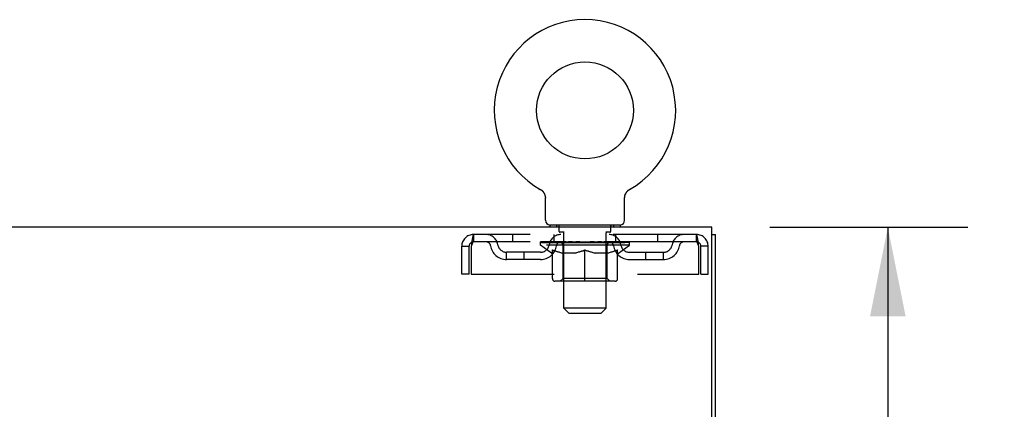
# Model space of a CAD drawing. Header units: inches. Extents: x 0 to 215, y 0 to 139.
# Tile 94 of 101: x 96.44 to 110.43, y 92.42 to 97.95. Entities that reach past the tile are written whole.
import ezdxf

# ---------------------------------------------------------------- set-up
doc = ezdxf.new("R2010")
doc.units = ezdxf.units.IN
doc.header["$LTSCALE"] = 11.804375
doc.header["$MEASUREMENT"] = 0
doc.linetypes.add('HIDDEN', pattern=[0.2, 0.1, -0.1])
doc.layers.get('0').update_dxf_attribs({"linetype": 'CONTINUOUS'})
doc.layers.add('DEFAULT_2', color=8, linetype='HIDDEN')
doc.layers.add('DIMENSIONS', color=7, linetype='CONTINUOUS')
doc.styles.get("Standard").update_dxf_attribs({"font": 'arial.ttf'})
doc.dimstyles.new('DIMSTYLE_1', dxfattribs={"dimtxt": 0.946875, "dimasz": 1.2625, "dimexe": 0.09, "dimexo": 0.07, "dimgap": 0.0375, "dimtad": 0, "dimtih": 1, "dimtoh": 1, "dimzin": 4, "dimdsep": 46, "dimtxsty": 'Standard', "dimblk": '_FILLED', "dimblk1": '_FILLED', "dimblk2": '_FILLED', "dimcen": 0.09, "dimadec": 3, "dimazin": 1, "dimtfac": 1, "dimtdec": 3, "dimtofl": 0, "dimtmove": 0, "dimatfit": 3, "dimldrblk": '_FILLED', "dimfxl": 0, "dimtolj": 1, "dimtzin": 4, "dimarcsym": 0})

# ---------------------------------------------------------------- blocks, each defined once
blk = doc.blocks.new('_FILLED')
at = {"color": 0, "linetype": 'ByBlock'}
blk.add_solid([(0, 0), (-1, 0.2), (-1, -0.2)], dxfattribs=at)
blk = doc.blocks.new('*D10')
at = {"layer": 'DIMENSIONS', "color": 2, "linetype": 'Continuous'}
for p, q in [((107.097, 95.001), (109.908, 95.001)), ((108.772, 95.001), (108.772, 86.76)), ((108.772, 76.626), (108.772, 84.866)), ((105.709, 76.626), (109.908, 76.626))]:
    blk.add_line(p, q, dxfattribs=at)
at = {"layer": 'DIMENSIONS', "color": 2, "linetype": 'Continuous', "xscale": 1.2625, "yscale": 1.2625, "zscale": 1.2625}
for p, rotation in [((108.772, 95.001), 90), ((108.772, 76.626), 270)]:
    blk.add_blockref('_FILLED', p, dxfattribs=dict(at, rotation=rotation))
at = {"layer": 'DIMENSIONS', "color": 2, "linetype": 'Continuous', "insert": (108.772, 86.287), "char_height": 0.9469, "width": 3.30878, "attachment_point": 2, "line_spacing_factor": 0.9}
blk.add_mtext('18.38', dxfattribs=at)

msp = doc.modelspace()

# ---------------------------------------------------------------- linework, layer by layer
at = {"color": 7, "linetype": 'Continuous'}
for p, q in [((103.836, 95.539), (103.836, 95.539)), ((103.836, 95.539), (103.841, 95.536)), ((103.837, 95.538), (103.839, 95.537)), ((103.841, 95.536), (103.845, 95.534)), ((103.845, 95.534), (103.849, 95.531)), ((103.849, 95.531), (103.853, 95.528)), ((103.853, 95.528), (103.857, 95.525)), ((103.857, 95.525), (103.861, 95.521)), ((103.861, 95.521), (103.865, 95.518)), ((103.864, 95.518), (103.868, 95.514)), ((103.868, 95.514), (103.872, 95.511)), ((103.872, 95.511), (103.875, 95.507)), ((103.878, 95.503), (103.881, 95.499)), ((105.062, 95.499), (105.065, 95.503)), ((105.065, 95.503), (105.068, 95.507)), ((105.068, 95.507), (105.071, 95.511)), ((105.071, 95.511), (105.075, 95.514)), ((105.075, 95.514), (105.078, 95.518)), ((105.078, 95.518), (105.082, 95.521)), ((105.082, 95.521), (105.086, 95.525)), ((105.086, 95.525), (105.09, 95.528)), ((105.09, 95.528), (105.094, 95.531)), ((105.094, 95.531), (105.098, 95.534)), ((105.098, 95.534), (105.102, 95.536)), ((105.098, 95.534), (105.099, 95.535)), ((105.102, 95.536), (105.107, 95.539)), ((105.104, 95.537), (105.106, 95.538)), ((105.107, 95.539), (105.107, 95.539)), ((103.881, 95.499), (103.884, 95.495)), ((103.884, 95.495), (103.887, 95.49)), ((103.887, 95.49), (103.89, 95.486)), ((103.89, 95.486), (103.892, 95.482)), ((103.892, 95.482), (103.894, 95.477)), ((103.894, 95.477), (103.896, 95.472)), ((103.896, 95.473), (103.898, 95.468)), ((103.898, 95.468), (103.9, 95.463)), ((103.9, 95.463), (103.902, 95.458)), ((103.902, 95.458), (103.903, 95.453)), ((103.903, 95.453), (103.905, 95.448)), ((103.905, 95.449), (103.906, 95.444)), ((103.906, 95.444), (103.907, 95.439)), ((103.907, 95.439), (103.908, 95.434)), ((103.908, 95.434), (103.908, 95.429)), ((103.909, 95.1), (103.909, 95.414)), ((105.034, 95.423), (105.035, 95.429)), ((105.034, 95.418), (105.034, 95.423)), ((105.034, 95.418), (105.034, 95.423)), ((105.034, 95.414), (105.034, 95.418)), ((105.034, 95.1), (105.034, 95.414)), ((105.035, 95.434), (105.036, 95.439)), ((105.035, 95.429), (105.035, 95.434)), ((105.036, 95.439), (105.037, 95.444)), ((105.037, 95.444), (105.038, 95.449)), ((105.038, 95.448), (105.039, 95.453)), ((105.039, 95.453), (105.041, 95.458)), ((105.041, 95.458), (105.043, 95.463)), ((105.043, 95.463), (105.044, 95.468)), ((105.044, 95.468), (105.046, 95.473)), ((105.046, 95.472), (105.049, 95.477)), ((105.048, 95.477), (105.051, 95.482)), ((105.051, 95.482), (105.053, 95.486)), ((105.053, 95.486), (105.056, 95.49)), ((105.056, 95.49), (105.059, 95.495)), ((105.059, 95.495), (105.062, 95.499)), ((103.971, 95.031), (103.971, 95.001)), ((104.971, 95.031), (103.971, 95.031)), ((104.971, 95.031), (104.971, 95.001)), ((106.273, 94.897), (106.325, 94.897))]:
    msp.add_line(p, q, dxfattribs=at)
at = {"color": 3, "linetype": 'Continuous'}
for p, q in [((106.273, 95.001), (66.127, 95.001)), ((106.273, 91.665), (106.273, 95.001)), ((106.325, 9.105), (106.325, 94.897))]:
    msp.add_line(p, q, dxfattribs=at)
at = {"color": 7, "linetype": 'Continuous'}
for points in [[(103.875, 95.507), (103.878, 95.503), (103.881, 95.499)], [(103.908, 95.429), (103.909, 95.423), (103.909, 95.418), (103.909, 95.414)]]:
    msp.add_lwpolyline(points, dxfattribs=at)
msp.add_circle((104.471, 96.659), 0.688, dxfattribs=at)
for centre, radius, start, end in [((104.471, 96.659), 1.288, 299.5053, 240.4947), ((103.978, 95.1), 0.069, 180, 265), ((104.965, 95.1), 0.069, 275, 360)]:
    msp.add_arc(centre, radius, start, end, dxfattribs=at)
at = {"layer": 'DEFAULT_2', "color": 8, "linetype": 'HIDDEN'}
for p, q in [((103.843, 95.535), (103.845, 95.534)), ((104.068, 95.031), (104.068, 95.001)), ((104.106, 94.941), (104.106, 95.021)), ((104.836, 94.941), (104.836, 95.021)), ((104.874, 95.031), (104.874, 95.001)), ((102.888, 94.897), (102.888, 94.793)), ((106.054, 94.897), (102.888, 94.897)), ((103.44, 94.897), (103.44, 94.793)), ((104.034, 94.793), (104.034, 94.897)), ((104.176, 94.931), (104.116, 94.931)), ((104.171, 93.85), (104.171, 94.921)), ((104.826, 94.931), (104.766, 94.931)), ((104.771, 93.85), (104.771, 94.921)), ((104.909, 94.793), (104.909, 94.897)), ((105.503, 94.897), (105.503, 94.793)), ((106.054, 94.793), (106.054, 94.897)), ((102.721, 94.334), (102.721, 94.73)), ((102.721, 94.73), (102.825, 94.73)), ((102.825, 94.334), (102.825, 94.73)), ((102.855, 94.73), (102.855, 94.334)), ((106.054, 94.793), (102.888, 94.793)), ((103.838, 94.746), (103.838, 94.793)), ((105.105, 94.746), (103.838, 94.746)), ((103.997, 94.635), (103.838, 94.746)), ((103.848, 94.786), (103.848, 94.793)), ((103.856, 94.783), (103.856, 94.786)), ((103.856, 94.783), (105.086, 94.783)), ((103.865, 94.783), (103.865, 94.786)), ((103.866, 94.783), (103.866, 94.786)), ((103.876, 94.786), (103.876, 94.793)), ((103.893, 94.783), (103.893, 94.786)), ((103.894, 94.783), (103.894, 94.786)), ((103.923, 94.786), (103.923, 94.793)), ((103.937, 94.783), (103.937, 94.786)), ((103.94, 94.783), (103.94, 94.786)), ((104.144, 94.786), (103.943, 94.786)), ((103.986, 94.786), (103.986, 94.793)), ((103.988, 94.783), (103.988, 94.786)), ((103.988, 94.783), (103.988, 94.786)), ((103.991, 94.783), (103.991, 94.786)), ((103.999, 94.783), (103.999, 94.786)), ((103.999, 94.783), (103.999, 94.786)), ((104.002, 94.783), (104.002, 94.786)), ((104.005, 94.783), (104.005, 94.787)), ((104.008, 94.272), (104.008, 94.678)), ((104.01, 94.783), (104.01, 94.786)), ((104.024, 94.783), (104.024, 94.786)), ((104.042, 94.783), (104.042, 94.786)), ((104.043, 94.783), (104.043, 94.789)), ((104.063, 94.783), (104.063, 94.786)), ((104.063, 94.783), (104.063, 94.786)), ((104.064, 94.786), (104.064, 94.793)), ((104.074, 94.783), (104.074, 94.786)), ((104.078, 94.783), (104.078, 94.786)), ((104.087, 94.783), (104.087, 94.786)), ((104.099, 94.783), (104.099, 94.79)), ((104.114, 94.783), (104.114, 94.786)), ((104.117, 94.783), (104.117, 94.786)), ((104.145, 94.783), (104.145, 94.786)), ((104.211, 94.786), (104.15, 94.786)), ((104.155, 94.786), (104.155, 94.793)), ((104.159, 94.274), (104.159, 94.743)), ((104.162, 94.783), (104.162, 94.786)), ((104.166, 94.783), (104.166, 94.786)), ((104.172, 94.783), (104.172, 94.791)), ((104.176, 94.783), (104.176, 94.786)), ((104.187, 94.783), (104.187, 94.786)), ((104.212, 94.783), (104.212, 94.786)), ((104.286, 94.786), (104.227, 94.786)), ((104.248, 94.783), (104.248, 94.786)), ((104.255, 94.786), (104.255, 94.793)), ((104.259, 94.783), (104.259, 94.786)), ((104.261, 94.783), (104.261, 94.792)), ((104.264, 94.783), (104.264, 94.786)), ((104.271, 94.783), (104.271, 94.786)), ((104.286, 94.783), (104.286, 94.786)), ((104.367, 94.786), (104.312, 94.786)), ((104.326, 94.783), (104.326, 94.786)), ((104.357, 94.786), (104.471, 94.793)), ((104.361, 94.786), (104.361, 94.793)), ((104.362, 94.793), (104.361, 94.793)), ((104.362, 94.786), (104.362, 94.793)), ((104.362, 94.783), (104.362, 94.786)), ((104.366, 94.783), (104.366, 94.786)), ((104.367, 94.783), (104.367, 94.786)), ((104.367, 94.783), (104.367, 94.786)), ((104.451, 94.786), (104.402, 94.786)), ((104.408, 94.783), (104.408, 94.786)), ((104.451, 94.783), (104.451, 94.786)), ((104.469, 94.786), (104.469, 94.786)), ((104.469, 94.783), (104.469, 94.786)), ((104.469, 94.783), (104.469, 94.786)), ((104.471, 94.786), (104.471, 94.793)), ((104.471, 94.235), (104.471, 94.678)), ((104.474, 94.783), (104.474, 94.786)), ((104.474, 94.783), (104.474, 94.786)), ((104.474, 94.786), (104.474, 94.786)), ((104.476, 94.786), (104.54, 94.786)), ((104.492, 94.783), (104.492, 94.786)), ((104.508, 94.786), (104.508, 94.791)), ((104.508, 94.791), (104.586, 94.786)), ((104.53, 94.786), (104.53, 94.789)), ((104.535, 94.783), (104.535, 94.786)), ((104.576, 94.783), (104.576, 94.786)), ((104.576, 94.783), (104.576, 94.786)), ((104.576, 94.786), (104.63, 94.786)), ((104.577, 94.783), (104.577, 94.786)), ((104.581, 94.786), (104.581, 94.793)), ((104.581, 94.786), (104.581, 94.793)), ((104.581, 94.793), (104.581, 94.793)), ((104.581, 94.783), (104.581, 94.786)), ((104.617, 94.783), (104.617, 94.786)), ((104.656, 94.783), (104.656, 94.786)), ((104.656, 94.786), (104.716, 94.786)), ((104.672, 94.783), (104.672, 94.786)), ((104.679, 94.783), (104.679, 94.786)), ((104.682, 94.783), (104.682, 94.792)), ((104.684, 94.783), (104.684, 94.786)), ((104.688, 94.786), (104.688, 94.793)), ((104.695, 94.783), (104.695, 94.786)), ((104.731, 94.783), (104.731, 94.786)), ((104.731, 94.786), (104.793, 94.786)), ((104.755, 94.783), (104.755, 94.786)), ((104.766, 94.783), (104.766, 94.786)), ((104.771, 94.783), (104.771, 94.791)), ((104.777, 94.783), (104.777, 94.786)), ((104.781, 94.783), (104.781, 94.786)), ((104.784, 94.274), (104.784, 94.743)), ((104.788, 94.786), (104.788, 94.793)), ((104.798, 94.783), (104.798, 94.786)), ((104.798, 94.786), (105, 94.786)), ((104.826, 94.783), (104.826, 94.786)), ((104.829, 94.783), (104.829, 94.786)), ((104.844, 94.783), (104.844, 94.79)), ((104.855, 94.783), (104.855, 94.786)), ((104.865, 94.783), (104.865, 94.786)), ((104.869, 94.783), (104.869, 94.786)), ((104.878, 94.786), (104.878, 94.793)), ((104.88, 94.783), (104.88, 94.786)), ((104.88, 94.783), (104.88, 94.786)), ((104.9, 94.783), (104.9, 94.789)), ((104.901, 94.783), (104.901, 94.786)), ((104.919, 94.783), (104.919, 94.786)), ((104.933, 94.783), (104.933, 94.786)), ((104.935, 94.272), (104.935, 94.678)), ((104.937, 94.783), (104.937, 94.787)), ((104.941, 94.783), (104.941, 94.786)), ((104.944, 94.783), (104.944, 94.786)), ((104.944, 94.783), (104.944, 94.786)), ((104.945, 94.635), (105.105, 94.746)), ((104.951, 94.783), (104.951, 94.786)), ((104.954, 94.783), (104.954, 94.786)), ((104.955, 94.783), (104.955, 94.786)), ((104.957, 94.786), (104.957, 94.793)), ((105.003, 94.783), (105.003, 94.786)), ((105.005, 94.783), (105.005, 94.786)), ((105.02, 94.786), (105.02, 94.793)), ((105.048, 94.783), (105.048, 94.786)), ((105.05, 94.783), (105.05, 94.786)), ((105.066, 94.786), (105.066, 94.793)), ((105.077, 94.783), (105.077, 94.786)), ((105.078, 94.783), (105.078, 94.786)), ((105.086, 94.783), (105.086, 94.786)), ((105.095, 94.786), (105.095, 94.793)), ((105.105, 94.746), (105.105, 94.793)), ((106.087, 94.334), (106.087, 94.73)), ((106.117, 94.334), (106.117, 94.73)), ((106.221, 94.73), (106.117, 94.73)), ((106.221, 94.334), (106.221, 94.73)), ((103.357, 94.542), (103.357, 94.646)), ((103.84, 94.646), (103.357, 94.646)), ((103.84, 94.542), (103.357, 94.542)), ((103.607, 94.542), (103.607, 94.646)), ((103.997, 94.635), (104.008, 94.635)), ((104.33, 94.635), (104.15, 94.635)), ((104.793, 94.635), (104.613, 94.635)), ((104.935, 94.635), (104.945, 94.635)), ((105.103, 94.646), (105.586, 94.646)), ((105.103, 94.542), (105.586, 94.542)), ((105.336, 94.542), (105.336, 94.646)), ((105.586, 94.542), (105.586, 94.646)), ((102.825, 94.334), (102.721, 94.334)), ((102.855, 94.334), (106.087, 94.334)), ((104.159, 94.274), (104.119, 94.235)), ((104.784, 94.274), (104.159, 94.274)), ((104.784, 94.274), (104.824, 94.235)), ((106.117, 94.334), (106.221, 94.334)), ((104.898, 94.235), (104.045, 94.235)), ((104.771, 93.85), (104.171, 93.85)), ((104.24, 93.781), (104.171, 93.85)), ((104.702, 93.781), (104.771, 93.85)), ((104.24, 93.781), (104.702, 93.781))]:
    msp.add_line(p, q, dxfattribs=at)
for points in [[(102.888, 94.897), (102.886, 94.896), (102.884, 94.893), (102.881, 94.887), (102.879, 94.88), (102.877, 94.871), (102.874, 94.86), (102.872, 94.848), (102.87, 94.834), (102.867, 94.819), (102.865, 94.802), (102.862, 94.785), (102.86, 94.767), (102.858, 94.749), (102.855, 94.73)], [(106.087, 94.73), (106.085, 94.749), (106.083, 94.767), (106.08, 94.785), (106.078, 94.802), (106.076, 94.819), (106.073, 94.834), (106.071, 94.848), (106.069, 94.86), (106.066, 94.871), (106.064, 94.88), (106.061, 94.887), (106.059, 94.893), (106.057, 94.896), (106.054, 94.897)], [(102.888, 94.793), (102.886, 94.792), (102.884, 94.791), (102.881, 94.789), (102.879, 94.787), (102.877, 94.783), (102.874, 94.779), (102.872, 94.774), (102.87, 94.769), (102.867, 94.763), (102.865, 94.757), (102.862, 94.751), (102.86, 94.744), (102.858, 94.737), (102.855, 94.73)], [(104.008, 94.678), (104.034, 94.668), (104.059, 94.659), (104.084, 94.651), (104.109, 94.645), (104.133, 94.639), (104.158, 94.635)], [(104.15, 94.635), (104.127, 94.639), (104.103, 94.645), (104.08, 94.651), (104.056, 94.659), (104.032, 94.668), (104.008, 94.677)], [(104.32, 94.635), (104.345, 94.639), (104.37, 94.645), (104.395, 94.652), (104.42, 94.659), (104.446, 94.668), (104.471, 94.678)], [(104.471, 94.677), (104.447, 94.667), (104.423, 94.659), (104.4, 94.651), (104.376, 94.645), (104.353, 94.639), (104.33, 94.635)], [(104.471, 94.678), (104.497, 94.668), (104.523, 94.659), (104.548, 94.651), (104.573, 94.645), (104.598, 94.639), (104.622, 94.635)], [(104.613, 94.635), (104.589, 94.639), (104.566, 94.645), (104.543, 94.651), (104.519, 94.659), (104.495, 94.667), (104.471, 94.677)], [(104.785, 94.635), (104.81, 94.639), (104.834, 94.645), (104.859, 94.651), (104.884, 94.659), (104.909, 94.668), (104.935, 94.678)], [(104.935, 94.677), (104.91, 94.667), (104.886, 94.659), (104.863, 94.651), (104.839, 94.645), (104.816, 94.639), (104.793, 94.635)], [(106.087, 94.73), (106.085, 94.737), (106.083, 94.744), (106.08, 94.751), (106.078, 94.757), (106.076, 94.763), (106.073, 94.769), (106.071, 94.774), (106.069, 94.779), (106.066, 94.783), (106.064, 94.787), (106.061, 94.789), (106.059, 94.791), (106.057, 94.792), (106.054, 94.793)]]:
    msp.add_lwpolyline(points, dxfattribs=at)
for centre, radius, start, end in [((103.978, 95.1), 0.069, 265, 270), ((104.096, 95.021), 0.01, 0, 90), ((104.116, 94.941), 0.01, 180, 270), ((104.826, 94.941), 0.01, 270, 360), ((104.846, 95.021), 0.01, 90, 180), ((104.965, 95.1), 0.069, 270, 275), ((102.888, 94.73), 0.167, 90, 180), ((103.068, 94.73), 0.167, 8.0716, 90), ((104.129, 94.73), 0.167, 90, 171.9284), ((104.161, 94.921), 0.01, 0, 90), ((104.781, 94.921), 0.01, 90, 180), ((104.814, 94.73), 0.167, 8.0716, 90), ((105.875, 94.73), 0.167, 90, 171.9284), ((106.054, 94.73), 0.167, 0, 90), ((102.888, 94.73), 0.063, 90, 180), ((103.068, 94.73), 0.0625, 7.9863, 90), ((103.357, 94.771), 0.229, 187.9863, 270), ((103.357, 94.771), 0.125, 188.0716, 270), ((103.84, 94.771), 0.125, 270, 351.9284), ((103.84, 94.771), 0.229, 270, 352.0137), ((104.128, 94.73), 0.0625, 90, 172.0137), ((104.119, 94.743), 0.0398, 0, 90), ((104.824, 94.743), 0.0398, 90, 180), ((104.814, 94.73), 0.0625, 7.9863, 90), ((105.103, 94.771), 0.229, 187.9863, 270), ((105.103, 94.771), 0.125, 188.0716, 270), ((105.586, 94.771), 0.125, 270, 351.9284), ((105.586, 94.771), 0.229, 270, 352.0137), ((105.875, 94.73), 0.0625, 90, 172.0137), ((106.054, 94.73), 0.063, 0, 90), ((104.045, 94.272), 0.0371, 180, 270), ((104.898, 94.272), 0.0371, 270, 360)]:
    msp.add_arc(centre, radius, start, end, dxfattribs=at)
for centre, major_axis, ratio, start_param, end_param in [((104.471, 94.793), (0.633, 0.007), 0.05963, 2.96643, 3.140963), ((103.818, 94.781), (0.198, 0), 0.060556, 0.430652, 1.470503), ((104.471, 94.793), (0.633, 0), 0.060556, -3.141593, -2.96706), ((103.818, 94.774), (0.198, 0.002), 0.05963, 1.376596, 1.469874), ((104.471, 94.793), (0.633, 0.013), 0.05688, 2.791345, 2.965878), ((103.794, 94.781), (0.198, 0.002), 0.05963, 0.25549, 1.295341), ((103.862, 94.781), (0.198, -0.002), 0.05963, 0.605815, 1.645666), ((104.471, 94.793), (0.633, -0.007), 0.05963, -2.96643, -2.791898), ((103.862, 94.774), (0.198, 0), 0.060556, 1.551758, 1.645036), ((103.794, 94.774), (0.198, 0.004), 0.05688, 1.20151, 1.294789), ((103.864, 94.777), (0.164, 0.002), 0.05963, 1.065228, 1.614276), ((103.844, 94.777), (0.164, 0.003), 0.05688, 0.890143, 1.43919), ((103.902, 94.777), (0.164, 0), 0.060556, 1.240391, 1.789438), ((104.471, 94.793), (0.633, 0.019), 0.052395, 2.616403, 2.790936), ((103.79, 94.781), (0.198, 0.004), 0.05688, 0.080405, 1.120256), ((103.925, 94.781), (0.198, -0.004), 0.05688, 0.7809, 1.820751), ((104.471, 94.793), (0.633, -0.013), 0.05688, -2.791345, -2.616812), ((103.925, 94.774), (0.198, -0.002), 0.05963, 1.72692, 1.820198), ((103.79, 94.774), (0.198, 0.006), 0.052395, 1.026568, 1.119847), ((103.843, 94.777), (0.164, 0.005), 0.052395, 0.715201, 1.264248), ((103.957, 94.777), (0.164, -0.002), 0.05963, 1.415553, 1.9646), ((104.471, 94.793), (0.633, 0.025), 0.046319, 2.441654, 2.616187), ((104.004, 94.781), (0.198, -0.006), 0.052395, 0.955842, 1.995693), ((103.807, 94.781), (0.198, 0.006), 0.052395, -0.094537, 0.945314), ((104.471, 94.793), (0.633, -0.019), 0.052395, -2.616403, -2.44187), ((104.004, 94.774), (0.198, -0.004), 0.05688, 1.902006, 1.995284), ((103.807, 94.774), (0.198, 0.008), 0.046319, 0.851819, 0.945098), ((103.862, 94.777), (0.164, 0.006), 0.046319, 0.540452, 1.089499), ((104.029, 94.777), (0.164, -0.003), 0.05688, 1.590638, 2.139686), ((104.471, 94.793), (0.633, 0.029), 0.038841, 2.267123, 2.441656), ((104.098, 94.781), (0.198, -0.008), 0.046319, 1.130591, 2.170442), ((103.844, 94.781), (0.198, 0.008), 0.046319, -0.269286, 0.770565), ((104.471, 94.793), (0.633, -0.025), 0.046319, -2.441654, -2.267121), ((104.098, 94.774), (0.198, -0.006), 0.052395, 2.076947, 2.170226), ((103.844, 94.774), (0.198, 0.009), 0.038841, 0.677289, 0.770567), ((103.899, 94.777), (0.164, 0.008), 0.038841, 0.365921, 0.914969), ((104.113, 94.777), (0.164, -0.005), 0.052395, 1.76558, 2.314627), ((104.471, 94.793), (0.633, 0.033), 0.030195, 2.09281, 2.267343), ((104.203, 94.781), (0.198, -0.009), 0.038841, 1.305122, 2.344973), ((103.901, 94.781), (0.198, 0.009), 0.038841, -0.443817, 0.596034), ((104.471, 94.793), (0.633, -0.029), 0.038841, -2.267123, -2.092591), ((104.203, 94.774), (0.198, -0.008), 0.046319, 2.251696, 2.344975), ((103.901, 94.774), (0.198, 0.01), 0.030195, 0.502975, 0.596254), ((103.953, 94.777), (0.164, 0.009), 0.030195, 0.191608, 0.740655), ((104.209, 94.777), (0.164, -0.006), 0.046319, 1.940329, 2.489376), ((103.974, 94.781), (0.198, 0.01), 0.030195, -0.61813, 0.421721), ((104.471, 94.793), (0.633, 0.036), 0.020645, 1.918687, 2.09322), ((104.316, 94.781), (0.198, -0.01), 0.030195, 1.479435, 2.519286), ((104.471, 94.793), (0.633, -0.033), 0.030195, -2.09281, -1.918277), ((104.316, 94.774), (0.198, -0.009), 0.038841, 2.426227, 2.519505), ((103.974, 94.774), (0.198, 0.011), 0.020645, 0.328852, 0.422131), ((104.023, 94.777), (0.164, 0.009), 0.020645, 0.017485, 0.566532), ((104.312, 94.777), (0.164, -0.008), 0.038841, 2.11486, 2.663907), ((104.063, 94.781), (0.198, 0.011), 0.020645, -0.792253, 0.247598), ((104.471, 94.793), (0.633, 0.038), 0.010478, 1.744704, 1.919237), ((104.433, 94.781), (0.198, -0.011), 0.020645, 1.653558, 2.693409), ((104.471, 94.793), (0.633, -0.036), 0.020645, -1.918687, -1.744154), ((104.433, 94.774), (0.198, -0.01), 0.030195, 2.60054, 2.693819), ((104.063, 94.774), (0.198, 0.012), 0.010478, 0.154869, 0.248148), ((104.107, 94.777), (0.164, 0.01), 0.010478, 6.126688, 6.675735), ((104.42, 94.777), (0.164, -0.009), 0.030195, 2.289173, 2.83822), ((104.164, 94.781), (0.198, 0.012), 0.010478, -0.966236, -0.000846), ((104.552, 94.781), (0.198, -0.012), 0.010478, 1.827541, 2.867392), ((104.471, 94.793), (0.633, -0.038), 0.010478, -1.744704, -1.563007), ((104.552, 94.774), (0.198, -0.011), 0.020645, 2.774664, 2.867942), ((104.53, 94.777), (0.164, -0.009), 0.020645, 2.463296, 3.012344), ((104.391, 94.781), (0.198, 0.012), 0.010478, 0.274201, 1.314052), ((104.305, 94.777), (0.164, 0.01), 0.010478, -0.000483, 0.504314), ((104.274, 94.774), (0.198, 0.012), 0.010478, 0.099668, 0.192946), ((104.471, 94.793), (0.633, 0.038), 0.010478, -1.571421, -1.396888), ((104.638, 94.777), (0.164, -0.01), 0.010478, 2.637279, 3.14189), ((104.669, 94.774), (0.198, -0.012), 0.010478, 2.74231, 2.948646), ((104.51, 94.781), (0.198, 0.011), 0.020645, 0.448184, 1.488034), ((104.413, 94.777), (0.164, 0.009), 0.020645, 0.129249, 0.678296), ((104.391, 94.774), (0.198, 0.011), 0.020645, 0.273651, 0.366929), ((104.471, 94.793), (0.633, 0.036), 0.020645, -1.397439, -1.222906), ((104.779, 94.781), (0.198, -0.012), 0.010478, -3.140747, -2.175357), ((104.471, 94.793), (0.633, -0.038), 0.010478, 1.222355, 1.396888), ((104.627, 94.781), (0.198, 0.01), 0.030195, 0.622307, 1.662158), ((104.523, 94.777), (0.164, 0.009), 0.030195, 0.303372, 0.852419), ((104.836, 94.777), (0.164, -0.01), 0.010478, 2.749043, 3.29809), ((104.88, 94.781), (0.198, -0.011), 0.020645, 2.893995, 3.933846), ((104.51, 94.774), (0.198, 0.01), 0.030195, 0.447774, 0.541052), ((104.88, 94.774), (0.198, -0.012), 0.010478, 2.893445, 2.986723), ((104.471, 94.793), (0.633, 0.033), 0.030195, -1.223315, -1.048783), ((104.471, 94.793), (0.633, -0.036), 0.020645, 1.048373, 1.222906), ((104.74, 94.781), (0.198, 0.009), 0.038841, 0.79662, 1.836471), ((104.631, 94.777), (0.164, 0.008), 0.038841, 0.477686, 1.026733), ((104.92, 94.777), (0.164, -0.009), 0.020645, 2.57506, 3.124108), ((104.969, 94.781), (0.198, -0.01), 0.030195, 2.719872, 3.759723), ((104.845, 94.781), (0.198, 0.008), 0.046319, 0.971151, 2.011002), ((104.627, 94.774), (0.198, 0.009), 0.038841, 0.622087, 0.715366), ((104.969, 94.774), (0.198, -0.011), 0.020645, 2.719462, 2.812741), ((104.471, 94.793), (0.633, 0.029), 0.038841, -1.049002, -0.874469), ((104.471, 94.793), (0.633, -0.033), 0.030195, 0.87425, 1.048783), ((104.734, 94.777), (0.164, 0.006), 0.046319, 0.652216, 1.201263), ((104.938, 94.781), (0.198, 0.006), 0.052395, 1.1459, 2.185751), ((104.99, 94.777), (0.164, -0.009), 0.030195, 2.400937, 2.949985), ((105.042, 94.781), (0.198, -0.009), 0.038841, 2.545558, 3.585409), ((104.83, 94.777), (0.164, 0.005), 0.052395, 0.826965, 1.376012), ((104.74, 94.774), (0.198, 0.008), 0.046319, 0.796618, 0.889896), ((105.042, 94.774), (0.198, -0.01), 0.030195, 2.545339, 2.638617), ((105.018, 94.781), (0.198, 0.004), 0.05688, 1.320842, 2.360692), ((104.471, 94.793), (0.633, 0.025), 0.046319, -0.874471, -0.699939), ((104.471, 94.793), (0.633, -0.029), 0.038841, 0.699936, 0.874469), ((105.098, 94.781), (0.198, -0.008), 0.046319, 2.371028, 3.410879), ((105.044, 94.777), (0.164, -0.008), 0.038841, 2.226624, 2.775671), ((105.08, 94.781), (0.198, 0.002), 0.05963, 1.495927, 2.535778), ((104.914, 94.777), (0.164, 0.003), 0.05688, 1.001907, 1.550954), ((105.136, 94.781), (0.198, -0.006), 0.052395, 2.196279, 3.23613), ((105.081, 94.777), (0.164, -0.006), 0.046319, 2.052093, 2.601141), ((104.845, 94.774), (0.198, 0.006), 0.052395, 0.971367, 1.064645), ((105.125, 94.781), (0.198, 0), 0.060556, 1.671089, 2.71094), ((105.098, 94.774), (0.198, -0.009), 0.038841, 2.371026, 2.464304), ((105.153, 94.781), (0.198, -0.004), 0.05688, 2.021337, 3.061188), ((104.471, 94.793), (0.633, 0.019), 0.052395, -0.699723, -0.52519), ((104.471, 94.793), (0.633, -0.025), 0.046319, 0.525406, 0.699939), ((105.149, 94.781), (0.198, -0.002), 0.05963, 1.846251, 2.886102), ((104.985, 94.777), (0.164, 0.002), 0.05963, 1.176993, 1.72604), ((105.1, 94.777), (0.164, -0.005), 0.052395, 1.877344, 2.426392), ((105.041, 94.777), (0.164, 0), 0.060556, 1.352155, 1.901202), ((105.099, 94.777), (0.164, -0.003), 0.05688, 1.702402, 2.25145), ((105.079, 94.777), (0.164, -0.002), 0.05963, 1.527317, 2.076364), ((104.938, 94.774), (0.198, 0.004), 0.05688, 1.146309, 1.239587), ((105.136, 94.774), (0.198, -0.008), 0.046319, 2.196495, 2.289773), ((104.471, 94.793), (0.633, 0.013), 0.05688, -0.524781, -0.350248), ((104.471, 94.793), (0.633, -0.019), 0.052395, 0.350657, 0.52519), ((105.018, 94.774), (0.198, 0.002), 0.05963, 1.321394, 1.414673), ((105.153, 94.774), (0.198, -0.006), 0.052395, 2.021746, 2.115024), ((104.471, 94.793), (0.633, 0.007), 0.05963, -0.349695, -0.175162), ((104.471, 94.793), (0.633, -0.013), 0.05688, 0.175715, 0.350248), ((105.08, 94.774), (0.198, 0), 0.060556, 1.496556, 1.589835), ((105.149, 94.774), (0.198, -0.004), 0.05688, 1.846804, 1.940083), ((105.125, 94.774), (0.198, -0.002), 0.05963, 1.671719, 1.764997), ((104.471, 94.793), (0.633, 0), 0.060556, -0.174533, 0), ((104.471, 94.793), (0.633, -0.007), 0.05963, 0.000629, 0.175162)]:
    msp.add_ellipse(centre, major_axis=major_axis, ratio=ratio, start_param=start_param, end_param=end_param, dxfattribs=at)

# ---------------------------------------------------------------- dimensions: what is measured, and where the dimension line sits
at = {"layer": 'DIMENSIONS', "color": 2, "linetype": 'Continuous'}
dim = msp.add_linear_dim(base=(108.771574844, 76.625841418), p1=(107.027164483, 95.000841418), p2=(105.639164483, 76.625841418), angle=270, dimstyle='DIMSTYLE_1', dxfattribs=at)
dim.commit()
dim.dimension.update_dxf_attribs({"geometry": '*D10', "text_midpoint": (108.810047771, 85.808059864), "dimtype": 160})

doc.saveas('drawing.dxf')
